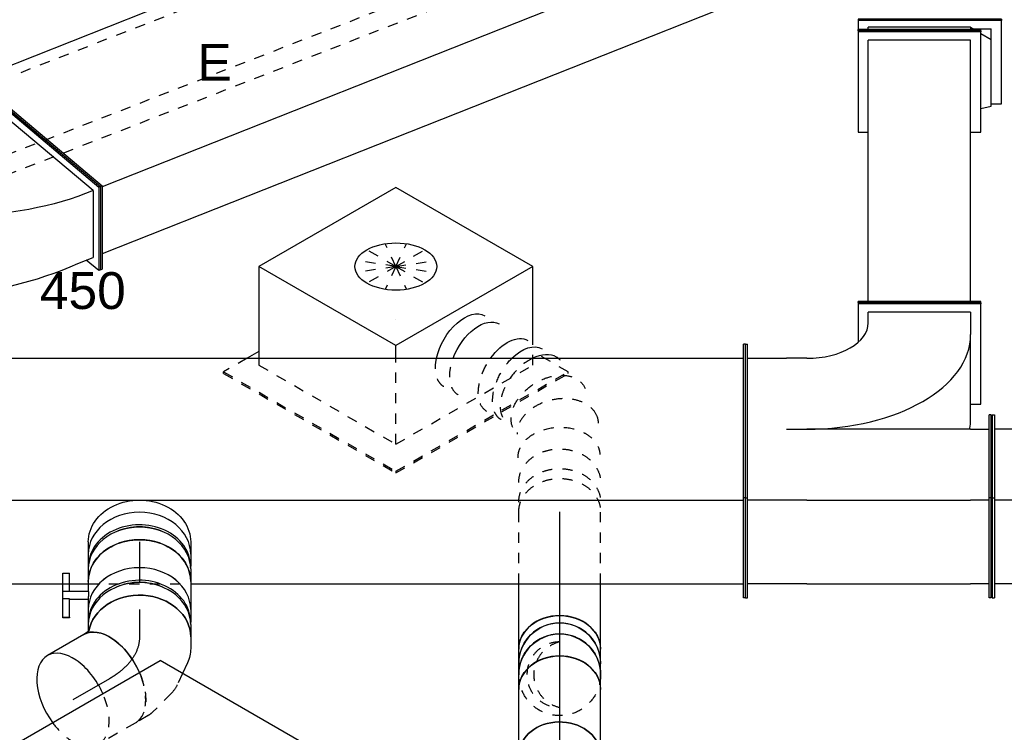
# Model space of a CAD drawing. Extents: x -329828 to 339781, y -55429 to 69176.
# Tile 42 of 140: x -48249 to -45844, y 31878 to 33619. Entities that reach past the tile are written whole.
import ezdxf
from ezdxf.enums import TextEntityAlignment as Align

# ---------------------------------------------------------------- set-up
doc = ezdxf.new("R2010")
doc.units = 0
doc.header["$LTSCALE"] = 50
doc.linetypes.add('CENTER2', pattern=[28.575, 19.05, -3.175, 3.175, -3.175])
doc.linetypes.add('STREEPJES', pattern=[0.1, 0.05, -0.05])
doc.layers.get('0').update_dxf_attribs({"linetype": 'CONTINUOUS'})
for name, color, linetype in [('EL6131--', 2, 'CONTINUOUS'), ('EM6131--', 1, 'CONTINUOUS'), ('lMcht aanvoer bestaand_PR', 1, 'CONTINUOUS'), ('lMcht retour bestaand_PR', 1, 'CONTINUOUS'), ('lucht aanvoer bestaand', 8, 'CONTINUOUS'), ('lucht retour bestaand', 8, 'CONTINUOUS'), ('WL570---_TOEVOER', 3, 'CONTINUOUS'), ('WL570---_TOEVOER_HL', 8, 'CONTINUOUS'), ('WL570---_TOEVOER_RST', 2, 'CONTINUOUS'), ('WL570---_TOEVOER_RST_HL', 1, 'CONTINUOUS'), ('WL5911--_D', 2, 'CONTINUOUS'), ('WM570---_TOEVOER_PR', 1, 'CONTINUOUS'), ('WM570---_TOEVOER_RST_PR', 1, 'CONTINUOUS')]:
    doc.layers.add(name, color=color, linetype=linetype)
doc.styles.add('BURO-018', font='ARIAL.TTF', dxfattribs={"height": 90})
doc.styles.add('BURO-025', font='ARIAL.TTF', dxfattribs={"height": 125})

# ---------------------------------------------------------------- blocks, each defined once
blk = doc.blocks.new('*U658')
at = {"color": 0, "linetype": 'STREEPJES', "ltscale": 10}
for p, q in [((-38, 110.4, -7470.3), (1727.3, 110.4, -7470.3)), ((-55.8, 64.8, -7470.3), (1709.6, 64.8, -7470.3)), ((38, -110.4, -7470.3), (1803.3, -110.4, -7470.3))]:
    blk.add_line(p, q, dxfattribs=at)
at = {"layer": 'EM6131--', "color": 1, "style": 'BURO-018'}
blk.add_attdef('POSNR', text='', height=90, dxfattribs=at).set_placement((0, 0), align=Align.MIDDLE)
blk = doc.blocks.new('*U667')
at = {"color": 0, "ltscale": 10}
for p, q in [((-320.7, 100.5, -9047.6), (-245.4, 290.2, -9047.6)), ((-316.2, 100.5, -9047.6), (-241, 290.2, -9047.6)), ((-245.4, 290.2, -9047.6), (-241, 290.2, -9047.6)), ((-241, 290.2, -9047.6), (-222, 255, -9047.6)), ((-299.9, 103.2, -9047.6), (-239.7, 255, -9047.6)), ((-199.8, 255, -9047.6), (-239.7, 255, -9047.6)), ((-179.2, 255.6, -9047.6), (-199.8, 255, -9047.6)), ((-158.3, 255.8, -9047.6), (-179.2, 255.6, -9047.6)), ((-137.2, 255.5, -9047.6), (-158.3, 255.8, -9047.6)), ((-115.9, 254.6, -9047.6), (-137.2, 255.5, -9047.6)), ((-94.4, 253.3, -9047.6), (-115.9, 254.6, -9047.6)), ((-72.8, 251.4, -9047.6), (-94.4, 253.3, -9047.6)), ((-51, 249, -9047.6), (-72.8, 251.4, -9047.6)), ((-29.1, 246.1, -9047.6), (-51, 249, -9047.6)), ((-7.2, 242.8, -9047.6), (-29.1, 246.1, -9047.6)), ((14.8, 238.9, -9047.6), (-7.2, 242.8, -9047.6)), ((36.8, 234.6, -9047.6), (14.8, 238.9, -9047.6)), ((58.8, 229.7, -9047.6), (36.8, 234.6, -9047.6)), ((80.8, 224.5, -9047.6), (58.8, 229.7, -9047.6)), ((102.7, 218.7, -9047.6), (80.8, 224.5, -9047.6)), ((124.6, 212.5, -9047.6), (102.7, 218.7, -9047.6)), ((143.8, 206.9, -9047.6), (124.6, 212.5, -9047.6)), ((163, 201.4, -9047.6), (143.8, 206.9, -9047.6)), ((182.3, 195.8, -9047.6), (163, 201.4, -9047.6)), ((201.5, 190.2, -9047.6), (182.3, 195.8, -9047.6)), ((183.9, -24.6, -9047.6), (274.2, 203.1, -9047.6)), ((188.7, -26.2, -9047.6), (279, 201.5, -9047.6)), ((279, 201.5, -9047.6), (274.2, 203.1, -9047.6)), ((220.8, 184.7, -9047.6), (201.5, 190.2, -9047.6)), ((220.8, 184.7, -9047.6), (261.4, 170.7, -9047.6)), ((-320.7, 100.5, -9047.6), (-316.2, 100.5, -9047.6)), ((-110.1, -290.2, -9047.6), (-320.7, 100.5, -9047.6)), ((-105.7, -290.2, -9047.6), (-316.2, 100.5, -9047.6)), ((-299.9, 103.2, -9047.6), (-260, 103.2, -9047.6)), ((-299.9, 103.2, -9047.6), (-106.9, -255, -9047.6)), ((-260, 103.2, -9047.6), (-240.2, 101.9, -9047.6)), ((-240.2, 101.9, -9047.6), (-220, 100.2, -9047.6)), ((-220, 100.2, -9047.6), (-199.7, 98, -9047.6)), ((-199.7, 98, -9047.6), (-179.1, 95.2, -9047.6)), ((-179.1, 95.2, -9047.6), (-158.4, 92, -9047.6)), ((-158.4, 92, -9047.6), (-137.5, 88.2, -9047.6)), ((-137.5, 88.2, -9047.6), (-116.5, 83.9, -9047.6)), ((-116.5, 83.9, -9047.6), (-95.3, 79.2, -9047.6)), ((-95.3, 79.2, -9047.6), (-74.1, 73.9, -9047.6)), ((-74.1, 73.9, -9047.6), (-52.9, 68.1, -9047.6)), ((-52.9, 68.1, -9047.6), (-31.6, 61.9, -9047.6)), ((-31.6, 61.9, -9047.6), (-10.4, 55.2, -9047.6)), ((-10.4, 55.2, -9047.6), (10.8, 48, -9047.6)), ((10.8, 48, -9047.6), (32, 40.3, -9047.6)), ((32, 40.3, -9047.6), (53.1, 32.2, -9047.6)), ((53.1, 32.2, -9047.6), (71.6, 24.8, -9047.6)), ((71.6, 24.8, -9047.6), (90, 17.3, -9047.6)), ((90, 17.3, -9047.6), (108.5, 9.8, -9047.6)), ((108.5, 9.8, -9047.6), (127, 2.4, -9047.6)), ((127, 2.4, -9047.6), (145.5, -5.1, -9047.6)), ((122.9, -303.3, -9047.6), (192.7, -21.4, -9047.6)), ((186.1, -19.1, -9047.6), (145.5, -5.1, -9047.6)), ((107.2, -334.7, -9047.6), (183.9, -24.6, -9047.6)), ((111.9, -336.4, -9047.6), (188.7, -26.2, -9047.6)), ((188.7, -26.2, -9047.6), (183.9, -24.6, -9047.6)), ((-106.9, -255, -9047.6), (-59.4, -255, -9047.6)), ((-91.7, -255, -9047.6), (-105.7, -290.2, -9047.6)), ((-59.4, -255, -9047.6), (-52.1, -255.9, -9047.6)), ((-52.1, -255.9, -9047.6), (-44.8, -256.9, -9047.6)), ((-44.8, -256.9, -9047.6), (-37.5, -257.8, -9047.6)), ((-37.5, -257.8, -9047.6), (-30.2, -258.7, -9047.6)), ((-30.2, -258.7, -9047.6), (-22.8, -259.7, -9047.6)), ((-22.8, -259.7, -9047.6), (-15.5, -260.6, -9047.6)), ((-15.5, -260.6, -9047.6), (-8.2, -261.6, -9047.6)), ((-8.2, -261.6, -9047.6), (-0.9, -262.5, -9047.6)), ((-0.9, -262.5, -9047.6), (6.4, -263.5, -9047.6)), ((6, -264.4, -9047.6), (12.6, -265.5, -9047.6)), ((12.6, -265.5, -9047.6), (19.4, -266.9, -9047.6)), ((19.4, -266.9, -9047.6), (26.3, -268.5, -9047.6)), ((26.3, -268.5, -9047.6), (33.3, -270.4, -9047.6)), ((33.3, -270.4, -9047.6), (40.3, -272.5, -9047.6)), ((40.3, -272.5, -9047.6), (47.4, -274.9, -9047.6)), ((47.4, -274.9, -9047.6), (54.5, -277.6, -9047.6)), ((54.5, -277.6, -9047.6), (61.6, -280.5, -9047.6)), ((61.6, -280.5, -9047.6), (68.7, -283.6, -9047.6)), ((68.7, -283.6, -9047.6), (75.8, -287, -9047.6)), ((115.6, -300.8, -9047.6), (75.8, -287, -9047.6)), ((-110.1, -290.2, -9047.6), (-105.7, -290.2, -9047.6)), ((111.9, -336.4, -9047.6), (107.2, -334.7, -9047.6)), ((119.5, -317.4, -9047.6), (111.9, -336.4, -9047.6))]:
    blk.add_line(p, q, dxfattribs=at)
at = {"color": 8, "linetype": 'STREEPJES', "ltscale": 10}
for p, q in [((279, 201.5, -9047.6), (202.2, -108.7, -9047.6)), ((267.9, 168.4, -9047.6), (192.7, -21.4, -9047.6)), ((198.2, -113.5, -9047.6), (267.9, 168.4, -9047.6)), ((202.2, -108.7, -9047.6), (119.5, -317.4, -9047.6)), ((198.2, -113.5, -9047.6), (122.9, -303.3, -9047.6))]:
    blk.add_line(p, q, dxfattribs=at)
at = {"layer": 'lMcht retour bestaand_PR', "color": 1, "style": 'BURO-018'}
blk.add_attdef('POSNR', text='', height=90, dxfattribs=at).set_placement((0, 0), align=Align.MIDDLE)
blk = doc.blocks.new('*U668')
at = {"color": 0, "ltscale": 10}
for p, q in [((2969.9, 100.5, -7329.7), (3045.2, 290.2, -7329.7)), ((2974.4, 100.5, -7329.7), (3049.6, 290.2, -7329.7)), ((3049.6, 290.2, -7329.7), (3045.2, 290.2, -7329.7)), ((328.5, 255, -7329.7), (3031.2, 255, -7329.7)), ((-122.2, 103.2, -7329.7), (2971, 103.2, -7329.7)), ((2974.4, 100.5, -7329.7), (2969.9, 100.5, -7329.7)), ((3180.5, -290.2, -7329.7), (2969.9, 100.5, -7329.7)), ((3184.9, -290.2, -7329.7), (2974.4, 100.5, -7329.7)), ((86.1, -255, -7329.7), (3161.5, -255, -7329.7))]:
    blk.add_line(p, q, dxfattribs=at)
at = {"layer": 'lMcht retour bestaand_PR', "color": 1, "style": 'BURO-018'}
blk.add_attdef('POSNR', text='', height=90, dxfattribs=at).set_placement((0, 0), align=Align.MIDDLE)
blk = doc.blocks.new('*U875')
at = {"color": 0, "ltscale": 10}
for p, q in [((122.5, 150, -9543.9), (125.4, 150, -9543.9)), ((122.5, -150, -9543.9), (122.5, 150, -9543.9)), ((125.4, -150, -9543.9), (125.4, 150, -9543.9)), ((783.6, 150, -9543.9), (538.7, 150, -9543.9)), ((538.7, 150, -9543.9), (538.7, 125, -9543.9)), ((786.5, 150, -9543.9), (783.6, 150, -9543.9)), ((783.6, -150, -9543.9), (783.6, 150, -9543.9)), ((786.5, -150, -9543.9), (786.5, 150, -9543.9)), ((125.4, 125, -9543.9), (763.2, 125, -9543.9)), ((763.2, -125, -9543.9), (763.2, 125, -9543.9)), ((125.4, -125, -9543.9), (763.2, -125, -9543.9)), ((538.7, -125, -9543.9), (538.7, -150, -9543.9)), ((122.5, -150, -9543.9), (125.4, -150, -9543.9)), ((538.7, -150, -9543.9), (783.6, -150, -9543.9)), ((786.5, -150, -9543.9), (783.6, -150, -9543.9))]:
    blk.add_line(p, q, dxfattribs=at)
at = {"layer": 'lMcht aanvoer bestaand_PR', "color": 1, "style": 'BURO-018'}
blk.add_attdef('POSNR', text='', height=90, dxfattribs=at).set_placement((0, 0), align=Align.MIDDLE)
blk = doc.blocks.new('*U876')
at = {"color": 0, "ltscale": 10}
for p, q in [((175, 411.1, -9952.1), (175, 408.3, -9952.1)), ((475, 411.1, -9952.1), (175, 411.1, -9952.1)), ((475, 411.1, -9952.1), (475, 408.3, -9952.1)), ((175, 408.3, -9952.1), (175, 314, -9952.1)), ((475, 408.3, -9952.1), (175, 408.3, -9952.1)), ((450, 387.9, -9952.1), (200, 387.9, -9952.1)), ((200, 361.9, -9952.1), (200, 387.9, -9952.1)), ((450, 387.9, -9952.1), (450, 333, -9952.1)), ((475, 163.3, -9952.1), (475, 408.3, -9952.1)), ((450, 128.9, -9952.1), (450, 333, -9952.1)), ((-100, 310.1, -9952.1), (-95, 310.1, -9952.1)), ((-100, -65.2, -9952.1), (-100, 310.1, -9952.1)), ((-95, -65.2, -9952.1), (-95, 310.1, -9952.1)), ((-95, 275.3, -9952.1), (0, 275.3, -9952.1)), ((50, 275.3, -9952.1), (0, 275.3, -9952.1)), ((450, 163.3, -9952.1), (475, 163.3, -9952.1)), ((500, 136.9, -9952.1), (495, 136.9, -9952.1)), ((495, -65.2, -9952.1), (495, 136.9, -9952.1)), ((500, -65.2, -9952.1), (500, 136.9, -9952.1)), ((0, 102.1, -9952.1), (50, 102.1, -9952.1)), ((450, 102.1, -9952.1), (50, 102.1, -9952.1)), ((450, 102.1, -9952.1), (495, 102.1, -9952.1)), ((-100, -65.2, -9952.1), (-95, -65.2, -9952.1)), ((-100, -310.1, -9952.1), (-100, -65.2, -9952.1)), ((-95, -310.1, -9952.1), (-95, -65.2, -9952.1)), ((0, -71.1, -9952.1), (-95, -71.1, -9952.1)), ((50, -71.1, -9952.1), (0, -71.1, -9952.1)), ((50, -71.1, -9952.1), (450, -71.1, -9952.1)), ((495, -71.1, -9952.1), (450, -71.1, -9952.1)), ((500, -65.2, -9952.1), (495, -65.2, -9952.1)), ((495, -310.1, -9952.1), (495, -65.2, -9952.1)), ((500, -310.1, -9952.1), (500, -65.2, -9952.1)), ((0, -275.3, -9952.1), (-95, -275.3, -9952.1)), ((50, -275.3, -9952.1), (0, -275.3, -9952.1)), ((50, -275.3, -9952.1), (450, -275.3, -9952.1)), ((495, -275.3, -9952.1), (450, -275.3, -9952.1)), ((-100, -310.1, -9952.1), (-95, -310.1, -9952.1)), ((500, -310.1, -9952.1), (495, -310.1, -9952.1))]:
    blk.add_line(p, q, dxfattribs=at)
for centre, major_axis, start_param in [((50, 361.9, -9952.1), (150, 0), 4.712389), ((50, 333, -9952.1), (400, 0), 4.712389), ((50, 128.9, -9952.1), (400, 0), 6.166806)]:
    blk.add_ellipse(centre, major_axis=major_axis, ratio=0.57735, start_param=start_param, end_param=6.283185, dxfattribs=at)
at = {"layer": 'lMcht aanvoer bestaand_PR', "color": 1, "style": 'BURO-018'}
blk.add_attdef('POSNR', text='', height=90, dxfattribs=at).set_placement((0, 0), align=Align.MIDDLE)
blk = doc.blocks.new('*U877')
at = {"color": 0, "ltscale": 10}
for p, q in [((0, 223.5, -10074.6), (5, 223.5, -10074.6)), ((0, -21.4, -10074.6), (0, 223.5, -10074.6)), ((5, -21.4, -10074.6), (5, 223.5, -10074.6)), ((93.9, 223.5, -10074.6), (88.9, 223.5, -10074.6)), ((88.9, -21.4, -10074.6), (88.9, 223.5, -10074.6)), ((93.9, -21.4, -10074.6), (93.9, 223.5, -10074.6)), ((5, 188.7, -10074.6), (88.9, 188.7, -10074.6)), ((0, -21.4, -10074.6), (5, -21.4, -10074.6)), ((0, -223.5, -10074.6), (0, -21.4, -10074.6)), ((5, -15.5, -10074.6), (88.9, -15.5, -10074.6)), ((5, -223.5, -10074.6), (5, -21.4, -10074.6)), ((93.9, -21.4, -10074.6), (88.9, -21.4, -10074.6)), ((88.9, -223.5, -10074.6), (88.9, -21.4, -10074.6)), ((93.9, -223.5, -10074.6), (93.9, -21.4, -10074.6)), ((5, -188.7, -10074.6), (88.9, -188.7, -10074.6)), ((0, -223.5, -10074.6), (5, -223.5, -10074.6)), ((93.9, -223.5, -10074.6), (88.9, -223.5, -10074.6))]:
    blk.add_line(p, q, dxfattribs=at)
at = {"layer": 'lMcht aanvoer bestaand_PR', "color": 1, "style": 'BURO-018'}
blk.add_attdef('POSNR', text='', height=90, dxfattribs=at).set_placement((0, 0), align=Align.MIDDLE)
blk = doc.blocks.new('*U891')
at = {"color": 0, "ltscale": 10}
for p, q in [((-225.4, 278.6, -9051.1), (-337.4, 84.5, -9051.1)), ((160.8, 278.6, -9051.1), (-225.4, 278.6, -9051.1)), ((-32.3, -55.9, -9051.1), (-225.4, 278.6, -9051.1)), ((354, -55.9, -9051.1), (160.8, 278.6, -9051.1)), ((-329, 99, -9051.1), (-362.5, 99, -9051.1)), ((-47.8, -82.7, -9051.1), (-32.3, -55.9, -9051.1)), ((354, -55.9, -9051.1), (-32.3, -55.9, -9051.1)), ((260, -218.6, -9051.1), (354, -55.9, -9051.1))]:
    blk.add_line(p, q, dxfattribs=at)
at = {"color": 8, "linetype": 'STREEPJES', "ltscale": 10}
for p, q in [((64.3, 111.4, -9051.1), (-11.9, 172.6, -9051.1)), ((64.3, 111.4, -9051.1), (23.5, 182.1, -9051.1)), ((64.3, 111.4, -9051.1), (69.8, 172.6, -9051.1)), ((64.3, 111.4, -9051.1), (-26.8, 146.7, -9051.1)), ((64.3, 111.4, -9051.1), (114.6, 146.7, -9051.1)), ((-430.7, 95.5, -9051.1), (-428.7, 99, -9051.1)), ((-362.5, 99, -9051.1), (-428.7, 99, -9051.1)), ((-428.7, 99, -9051.1), (-185.8, -321.7, -9051.1)), ((64.3, 111.4, -9051.1), (-17.4, 111.4, -9051.1)), ((64.3, 111.4, -9051.1), (14, 76, -9051.1)), ((64.3, 111.4, -9051.1), (58.8, 50.1, -9051.1)), ((64.3, 111.4, -9051.1), (105.1, 40.7, -9051.1)), ((64.3, 111.4, -9051.1), (140.5, 50.1, -9051.1)), ((64.3, 111.4, -9051.1), (155.4, 76, -9051.1)), ((64.3, 111.4, -9051.1), (145.9, 111.4, -9051.1)), ((-430.7, 95.5, -9051.1), (-187.8, -325.3, -9051.1)), ((-337.4, 84.5, -9051.1), (-345.8, 70, -9051.1)), ((-345.8, 70, -9051.1), (-152.7, -264.5, -9051.1)), ((-152.7, -264.5, -9051.1), (-47.8, -82.7, -9051.1)), ((233.5, -264.5, -9051.1), (260, -218.6, -9051.1)), ((300.1, -321.7, -9051.1), (250.3, -235.5, -9051.1)), ((-152.7, -264.5, -9051.1), (233.5, -264.5, -9051.1)), ((-185.8, -321.7, -9051.1), (-187.8, -325.3, -9051.1)), ((-187.8, -325.3, -9051.1), (298, -325.3, -9051.1)), ((-185.8, -321.7, -9051.1), (300.1, -321.7, -9051.1)), ((298, -325.3, -9051.1), (300.1, -321.7, -9051.1))]:
    blk.add_line(p, q, dxfattribs=at)
at = {"color": 0, "ltscale": 10}
blk.add_ellipse((64.3, 111.4, -9051.1), major_axis=(86.6, -50), ratio=0.57735, dxfattribs=at)
at = {"layer": 'WL570---_TOEVOER_RST_HL', "linetype": 'CENTER2'}
blk.add_circle((0, 0, -9051.1), 0.075, dxfattribs=at)
at = {"layer": 'WL570---_TOEVOER_RST', "color": 1, "style": 'BURO-018'}
for tag in ['MC', 'Q']:
    blk.add_attdef(tag, text='', height=90, dxfattribs=at).set_placement((0, 0), align=Align.MIDDLE)
at = {"layer": 'WM570---_TOEVOER_RST_PR', "color": 1, "style": 'BURO-018'}
blk.add_attdef('POSNR', text='', height=90, dxfattribs=at).set_placement((0, 0), align=Align.MIDDLE)
blk = doc.blocks.new('*U938')
at = {"color": 2, "ltscale": 10}
for p, q in [((-432.7, -226.3, -11111.8), (-65.3, 410.1, -11111.8)), ((326.6, 410.1, -11111.8), (-65.3, 410.1, -11111.8)), ((-40.8, -226.3, -11111.8), (326.6, 410.1, -11111.8)), ((326.6, 410.1, -11111.8), (386.3, 306.8, -11111.8)), ((243.8, -101.1, -11111.8), (235.6, -115.2, -11111.8)), ((-40.8, -226.3, -11111.8), (-432.7, -226.3, -11111.8)), ((-326.6, -410.1, -11111.8), (-432.7, -226.3, -11111.8)), ((65.3, -410.1, -11111.8), (-40.8, -226.3, -11111.8)), ((113.4, -326.8, -11111.8), (65.3, -410.1, -11111.8)), ((-326.6, -410.1, -11111.8), (65.3, -410.1, -11111.8))]:
    blk.add_line(p, q, dxfattribs=at)
at = {"color": 8, "linetype": 'STREEPJES', "ltscale": 10}
for p, q in [((386.3, 306.8, -11111.8), (432.7, 226.3, -11111.8)), ((432.7, 226.3, -11111.8), (364.8, 108.6, -11111.8)), ((235.6, -115.2, -11111.8), (113.4, -326.8, -11111.8))]:
    blk.add_line(p, q, dxfattribs=at)
at = {"layer": 'WL5911--_D', "color": 2, "style": 'BURO-025'}
blk.add_attdef('POSNR', text='', height=125, dxfattribs=at).set_placement((0, 0), align=Align.MIDDLE)
blk = doc.blocks.new('*U949')
at = {"color": 0, "ltscale": 10}
for p, q in [((-67.6, 100, -10941.4), (-59.3, 100, -10941.4)), ((-59.3, 100, -10941.4), (-56.1, 100.9, -10941.4)), ((99.1, -28.3, -10941.4), (110.5, -8.6, -10941.4)), ((41.1, -76.5, -10941.4), (80, -49.2, -10941.4)), ((-27.6, -98.6, -10941.4), (23.1, -85, -10941.4)), ((-67.6, -100, -10941.4), (-38.5, -100, -10941.4))]:
    blk.add_line(p, q, dxfattribs=at)
at = {"color": 0, "ltscale": 10, "extrusion": (-4.26297e-17, -1.03585e-16, -1)}
for centre, major_axis, ratio, start_param, end_param in [((23.9, 41.4, -10941.4), (-86.6, 50), 0.816497, 0.141226, 3.141593), ((-10.2, 9.6, -10941.4), (42.6, -91.2), 0.750739, 6.150885, 6.415485)]:
    blk.add_ellipse(centre, major_axis=major_axis, ratio=ratio, start_param=start_param, end_param=end_param, dxfattribs=at)
at = {"color": 0, "ltscale": 10}
for centre, major_axis, ratio, start_param, end_param in [((-67.6, 0, -10941.4), (0, 100), 0.57735, 3.141593, 6.283185), ((16.3, 28.2, -10941.4), (-74.4, 68.1), 0.803023, 2.966153, 3.317032), ((-46.1, 0, -10941.4), (13.1, -99.6), 0.646887, 6.198226, 6.368145)]:
    blk.add_ellipse(centre, major_axis=major_axis, ratio=ratio, start_param=start_param, end_param=end_param, dxfattribs=at)
at = {"layer": 'WL570---_TOEVOER_HL', "linetype": 'CENTER2'}
blk.add_ellipse((-149.2, 141.3, -10941.4), major_axis=(173.1, -99.9), ratio=0.57735, start_param=5.497787, end_param=6.283185, dxfattribs=at)
at = {"layer": 'WM570---_TOEVOER_PR', "color": 1, "style": 'BURO-018'}
blk.add_attdef('POSNR', text='', height=90, dxfattribs=at).set_placement((0, 0), align=Align.MIDDLE)
blk = doc.blocks.new('*U950')
at = {"color": 0, "ltscale": 10}
for p, q in [((10.5, 100, -10873.8), (161.2, 100, -10873.8)), ((0, -100, -10873.8), (161.2, -100, -10873.8))]:
    blk.add_line(p, q, dxfattribs=at)
blk.add_ellipse((0, 0, -10873.8), major_axis=(0, 100), ratio=0.816497, start_param=3.141593, end_param=6.141959, dxfattribs=at)
at = {"color": 0, "ltscale": 10, "extrusion": (3.40046e-33, 1.65455e-17, -1)}
blk.add_ellipse((161.2, 0, -10873.8), major_axis=(0, 100), ratio=0.816497, start_param=0, end_param=3.141593, dxfattribs=at)
at = {"layer": 'WL570---_TOEVOER_HL', "linetype": 'CENTER2'}
blk.add_line((0, 0, -10873.8), (161.2, 0, -10873.8), dxfattribs=at)
at = {"layer": 'WM570---_TOEVOER_PR', "color": 1, "style": 'BURO-018'}
blk.add_attdef('POSNR', text='', height=90, dxfattribs=at).set_placement((0, 0), align=Align.MIDDLE)
blk = doc.blocks.new('*U951')
at = {"color": 8, "linetype": 'STREEPJES', "ltscale": 10, "extrusion": (-5.55112e-17, 6.85977e-17, -1)}
for centre, major_axis, ratio, start_param, end_param in [((392.5, 232.8, -9686.4), (-86.6, 50), 0.57735, 0, 1.058074), ((372.4, 197.8, -9686.4), (-86.6, 50), 0.57735, 0, 1.280064), ((332.1, 128, -9686.4), (-86.6, 50), 0.57735, 0, 1.74136), ((311.9, 93.1, -9686.4), (-86.6, 50), 0.57735, 0, 2.015373), ((253.8, 26.2, -9686.4), (-55.1, 84.4), 0.687129, 0.118891, 3.260483), ((0, 0, -9686.4), (0, 100), 0.816497, 0, 3.141593), ((24.1, 0, -9686.4), (0, 100), 0.816497, 0, 3.141593), ((72.2, 0, -9686.4), (0, 100), 0.816497, 0, 3.141593), ((136.2, 1.7, -9686.4), (-4.3, 99.9), 0.705723, 0, 3.141593)]:
    blk.add_ellipse(centre, major_axis=major_axis, ratio=ratio, start_param=start_param, end_param=end_param, dxfattribs=at)
at = {"color": 0, "ltscale": 10, "extrusion": (-5.55112e-17, 6.85977e-17, -1)}
for centre, start_param in [((392.5, 232.8, -9686.4), 1.058074), ((372.4, 197.8, -9686.4), 1.280064), ((332.1, 128, -9686.4), 1.74136), ((311.9, 93.1, -9686.4), 2.015373)]:
    blk.add_ellipse(centre, major_axis=(-86.6, 50), ratio=0.57735, start_param=start_param, end_param=3.141593, dxfattribs=at)
at = {"color": 8, "linetype": 'STREEPJES', "ltscale": 10}
for centre, major_axis, ratio, start_param, end_param in [((296.1, 65.7, -9686.4), (78.8, -62.6), 0.622927, 0.911729, 3.048969), ((203.6, 4.6, -9686.4), (-22.5, 98.3), 0.707054, 3.270951, 6.153826), ((296.1, 65.7, -9686.4), (78.8, -62.6), 0.622927, 6.190562, 6.291003), ((203.6, 4.6, -9686.4), (-22.5, 98.3), 0.707054, 3.012234, 3.270951)]:
    blk.add_ellipse(centre, major_axis=major_axis, ratio=ratio, start_param=start_param, end_param=end_param, dxfattribs=at)
at = {"color": 0, "ltscale": 10}
for start_param, end_param in [(0.092624, 0.911729), (0.007818, 0.092624)]:
    blk.add_ellipse((296.1, 65.7, -9686.4), major_axis=(78.8, -62.6), ratio=0.622927, start_param=start_param, end_param=end_param, dxfattribs=at)
at = {"layer": 'WM570---_TOEVOER_PR', "color": 1, "style": 'BURO-018'}
blk.add_attdef('POSNR', text='', height=90, dxfattribs=at).set_placement((0, 0), align=Align.MIDDLE)
blk = doc.blocks.new('*U952')
at = {"color": 0, "ltscale": 10}
for p, q in [((0, 100, -10160), (159.6, 100, -10160)), ((0, -100, -10160), (159.6, -100, -10160))]:
    blk.add_line(p, q, dxfattribs=at)
at = {"color": 8, "linetype": 'STREEPJES', "ltscale": 10}
for p, q in [((159.6, 100, -10160), (334.9, 100, -10160)), ((159.6, -100, -10160), (334.9, -100, -10160))]:
    blk.add_line(p, q, dxfattribs=at)
at = {"color": 0, "ltscale": 10}
blk.add_ellipse((0, 0, -10160), major_axis=(0, 100), ratio=0.816497, start_param=3.141593, end_param=6.283185, dxfattribs=at)
at = {"color": 8, "linetype": 'STREEPJES', "ltscale": 10, "extrusion": (-5.55112e-17, 6.85977e-17, -1)}
blk.add_ellipse((334.9, 0, -10160), major_axis=(0, 100), ratio=0.816497, start_param=0, end_param=3.141593, dxfattribs=at)
at = {"layer": 'WL570---_TOEVOER_HL', "linetype": 'CENTER2'}
blk.add_line((0, 0, -10160), (334.9, 0, -10160), dxfattribs=at)
at = {"layer": 'WM570---_TOEVOER_PR', "color": 1, "style": 'BURO-018'}
blk.add_attdef('POSNR', text='', height=90, dxfattribs=at).set_placement((0, 0), align=Align.MIDDLE)
blk = doc.blocks.new('*U953')
at = {"color": 0, "ltscale": 10}
for p, q in [((-4.9, 100, -10203.8), (-2.5, 100, -10203.8)), ((-2.5, 100, -10203.8), (15.7, 100, -10203.8)), ((15.7, 100, -10203.8), (30.9, 100, -10203.8)), ((-4.9, -100, -10203.8), (-2.5, -100, -10203.8)), ((-2.5, -100, -10203.8), (15.7, -100, -10203.8)), ((15.7, -100, -10203.8), (30.9, -100, -10203.8))]:
    blk.add_line(p, q, dxfattribs=at)
blk.add_ellipse((-4.9, 0, -10203.8), major_axis=(0, 100), ratio=0.995782, start_param=3.141593, end_param=6.283185, dxfattribs=at)
at = {"color": 0, "ltscale": 10, "extrusion": (-5.28532e-25, 1.19901e-16, -1)}
blk.add_ellipse((30.9, 0, -10203.8), major_axis=(0, 100), ratio=0.816497, start_param=0, end_param=3.141593, dxfattribs=at)
at = {"layer": 'WL570---_TOEVOER_HL', "linetype": 'CENTER2'}
blk.add_line((-4.9, 0, -10203.8), (30.9, 0, -10203.8), dxfattribs=at)
at = {"layer": 'WM570---_TOEVOER_PR', "color": 1, "style": 'BURO-018'}
blk.add_attdef('POSNR', text='', height=90, dxfattribs=at).set_placement((0, 0), align=Align.MIDDLE)
blk = doc.blocks.new('*U954')
at = {"color": 0, "ltscale": 10}
for p, q in [((0, 100, -10548.7), (26.9, 100, -10548.7)), ((0, -100, -10548.7), (26.9, -100, -10548.7))]:
    blk.add_line(p, q, dxfattribs=at)
at = {"color": 8, "linetype": 'STREEPJES', "ltscale": 10}
blk.add_circle((0, 0, -10548.7), 100, dxfattribs=at)
for centre, radius, start, end in [((0, 0, -10548.7), 80, 360, 180), ((0, -19, -10548.7), 82.2, 13.3512, 166.6488)]:
    blk.add_arc(centre, radius, start, end, dxfattribs=at)
at = {"color": 0, "ltscale": 10}
blk.add_ellipse((0, 0, -10548.7), major_axis=(0, 100), ratio=0.995782, start_param=3.141593, end_param=6.283185, dxfattribs=at)
at = {"color": 0, "ltscale": 10, "extrusion": (-5.55112e-17, 1.55803e-16, -1)}
blk.add_ellipse((26.9, 0, -10548.7), major_axis=(0, 100), ratio=0.995782, start_param=0, end_param=3.141593, dxfattribs=at)
at = {"layer": 'WL570---_TOEVOER_HL', "linetype": 'CENTER2'}
blk.add_line((0, 0, -10548.7), (26.9, 0, -10548.7), dxfattribs=at)
at = {"layer": 'WM570---_TOEVOER_PR', "color": 1, "style": 'BURO-018'}
blk.add_attdef('POSNR', text='', height=90, dxfattribs=at).set_placement((0, 0), align=Align.MIDDLE)
blk = doc.blocks.new('*U955')
at = {"color": 0, "ltscale": 10}
for p, q in [((-30.9, 100, -10602.1), (-15.7, 100, -10602.1)), ((-15.7, 100, -10602.1), (2.5, 100, -10602.1)), ((2.5, 100, -10602.1), (4.9, 100, -10602.1)), ((-30.9, -100, -10602.1), (-15.7, -100, -10602.1)), ((-15.7, -100, -10602.1), (2.5, -100, -10602.1)), ((2.5, -100, -10602.1), (4.9, -100, -10602.1))]:
    blk.add_line(p, q, dxfattribs=at)
blk.add_ellipse((-30.9, 0, -10602.1), major_axis=(0, 100), ratio=0.816497, start_param=3.141593, end_param=6.283185, dxfattribs=at)
at = {"color": 0, "ltscale": 10, "extrusion": (3.2598e-24, 1.11318e-18, -1)}
blk.add_ellipse((4.9, 0, -10602.1), major_axis=(0, 100), ratio=0.995782, start_param=0, end_param=3.141593, dxfattribs=at)
at = {"layer": 'WL570---_TOEVOER_HL', "linetype": 'CENTER2'}
blk.add_line((-30.9, 0, -10602.1), (4.9, 0, -10602.1), dxfattribs=at)
at = {"layer": 'WM570---_TOEVOER_PR', "color": 1, "style": 'BURO-018'}
blk.add_attdef('POSNR', text='', height=90, dxfattribs=at).set_placement((0, 0), align=Align.MIDDLE)
blk = doc.blocks.new('*U1053')
at = {"color": 0, "ltscale": 10}
for p, q in [((2466.8, 310.1, -9952.1), (2461.8, 310.1, -9952.1)), ((2461.8, -65.2, -9952.1), (2461.8, 310.1, -9952.1)), ((2466.8, -65.2, -9952.1), (2466.8, 310.1, -9952.1)), ((5, 275.3, -9952.1), (2461.8, 275.3, -9952.1)), ((5, -71.1, -9952.1), (2461.8, -71.1, -9952.1)), ((2466.8, -65.2, -9952.1), (2461.8, -65.2, -9952.1)), ((2461.8, -310.1, -9952.1), (2461.8, -65.2, -9952.1)), ((2466.8, -310.1, -9952.1), (2466.8, -65.2, -9952.1)), ((5, -275.3, -9952.1), (799.6, -275.3, -9952.1)), ((816.3, -275.3, -9952.1), (862.1, -275.3, -9952.1)), ((1112.1, -275.3, -9952.1), (2461.8, -275.3, -9952.1)), ((2466.8, -310.1, -9952.1), (2461.8, -310.1, -9952.1))]:
    blk.add_line(p, q, dxfattribs=at)
at = {"color": 8, "linetype": 'STREEPJES', "ltscale": 10}
for p, q in [((799.6, -275.3, -9952.1), (816.3, -275.3, -9952.1)), ((862.1, -275.3, -9952.1), (1112.1, -275.3, -9952.1))]:
    blk.add_line(p, q, dxfattribs=at)
at = {"layer": 'lMcht aanvoer bestaand_PR', "color": 1, "style": 'BURO-018'}
blk.add_attdef('POSNR', text='', height=90, dxfattribs=at).set_placement((0, 0), align=Align.MIDDLE)
blk = doc.blocks.new('*U1054')
at = {"color": 0, "ltscale": 10}
for p, q in [((0, 125, -10197.2), (29.6, 125, -10197.2)), ((47.8, 123, -10197.2), (44.9, 123.6, -10197.2)), ((29.6, 118.7, -10197.2), (34.1, 118.7, -10197.2)), ((29.6, -118.8, -10197.2), (34.1, -118.8, -10197.2)), ((0, -125, -10197.2), (29.6, -125, -10197.2)), ((44.9, -123.6, -10197.2), (47.8, -123, -10197.2))]:
    blk.add_line(p, q, dxfattribs=at)
at = {"color": 0, "ltscale": 10, "extrusion": (7.23795e-32, -3.66516e-17, -1)}
blk.add_ellipse((0, 0, -10197.2), major_axis=(0, -125), ratio=0.816497, start_param=0, end_param=3.141593, dxfattribs=at)
at = {"color": 0, "ltscale": 10}
for centre, major_axis, start_param, end_param in [((29.6, 0, -10197.2), (0, -125), 3.141593, 6.283185), ((60.2, 0, -10197.2), (0, -118.8), 4.211947, 5.212831)]:
    blk.add_ellipse(centre, major_axis=major_axis, ratio=0.816497, start_param=start_param, end_param=end_param, dxfattribs=at)
at = {"layer": 'WL570---_TOEVOER_HL', "linetype": 'CENTER2'}
blk.add_line((0, 0, -10197.2), (29.6, 0, -10197.2), dxfattribs=at)
at = {"layer": 'WM570---_TOEVOER_PR', "color": 1, "style": 'BURO-018'}
blk.add_attdef('POSNR', text='', height=90, dxfattribs=at).set_placement((0, 0), align=Align.MIDDLE)
blk = doc.blocks.new('*U1055')
at = {"color": 0, "ltscale": 10}
for p, q in [((-33.5, 125, -10286.4), (-2.9, 125, -10286.4)), ((0, 124.9, -10286.4), (-2.6, 125, -10286.4)), ((2.9, 125, -10286.4), (33.5, 125, -10286.4)), ((-33.5, -125, -10286.4), (-2.9, -125, -10286.4)), ((2.9, -125, -10286.4), (33.5, -125, -10286.4))]:
    blk.add_line(p, q, dxfattribs=at)
for centre, major_axis, start_param, end_param in [((-33.5, 0, -10286.4), (0, -125), 3.141593, 6.283185), ((-2.9, 0, -10286.4), (0, -125), 3.141593, 6.311473), ((2.9, 0, -10286.4), (0, -125), 3.141593, 6.283185), ((33.5, 0, -10286.4), (0, -125), 3.141593, 6.283185), ((-2.9, 0, -10286.4), (0, -118.8), 4.211947, 5.212831)]:
    blk.add_ellipse(centre, major_axis=major_axis, ratio=0.816497, start_param=start_param, end_param=end_param, dxfattribs=at)
at = {"layer": 'WL570---_TOEVOER_HL', "linetype": 'CENTER2'}
blk.add_line((-33.5, 0, -10286.4), (33.5, 0, -10286.4), dxfattribs=at)
at = {"layer": 'WM570---_TOEVOER_PR', "color": 1, "style": 'BURO-018'}
blk.add_attdef('POSNR', text='', height=90, dxfattribs=at).set_placement((0, 0), align=Align.MIDDLE)
blk = doc.blocks.new('*U1056')
at = {"color": 2, "ltscale": 10}
for p, q in [((-34.3, 125, -10382.2), (34.3, 125, -10382.2)), ((52.5, 123, -10382.2), (49.6, 123.6, -10382.2)), ((34.3, 118.8, -10382.2), (38.8, 118.8, -10382.2)), ((34.3, -118.7, -10382.2), (38.8, -118.7, -10382.2)), ((-34.3, -125, -10382.2), (-9.9, -125, -10382.2)), ((-9.9, -125, -10382.2), (-9.9, -187.5, -10382.2)), ((5.7, -125, -10382.2), (9.9, -125, -10382.2)), ((9.9, -125, -10382.2), (9.9, -170.8, -10382.2)), ((9.9, -125, -10382.2), (34.3, -125, -10382.2)), ((49.6, -123.6, -10382.2), (52.5, -123, -10382.2)), ((-9.9, -170.8, -10382.2), (-54.8, -170.8, -10382.2)), ((-54.8, -187.5, -10382.2), (-54.8, -170.8, -10382.2)), ((-9.9, -187.5, -10382.2), (-54.8, -187.5, -10382.2)), ((7.9, -187.5, -10382.2), (-9.9, -187.5, -10382.2)), ((7.9, -170.8, -10382.2), (7.9, -187.5, -10382.2)), ((53, -170.8, -10382.2), (7.9, -170.8, -10382.2)), ((53, -187.5, -10382.2), (7.9, -187.5, -10382.2)), ((53, -187.5, -10382.2), (53, -170.8, -10382.2)), ((53, -170.8, -10382.2), (54.8, -170.8, -10382.2)), ((54.8, -187.5, -10382.2), (53, -187.5, -10382.2)), ((54.8, -170.8, -10382.2), (54.8, -187.5, -10382.2))]:
    blk.add_line(p, q, dxfattribs=at)
at = {"color": 2, "ltscale": 10, "extrusion": (7.24491e-31, -6.32611e-17, -1)}
blk.add_ellipse((-34.3, 0, -10382.2), major_axis=(0, -125), ratio=0.816497, start_param=0, end_param=3.141593, dxfattribs=at)
at = {"color": 2, "ltscale": 10}
for centre, major_axis, start_param, end_param in [((34.3, 0, -10382.2), (0, -125), 3.141593, 6.283185), ((64.9, 0, -10382.2), (0, -118.8), 4.211947, 5.212831)]:
    blk.add_ellipse(centre, major_axis=major_axis, ratio=0.816497, start_param=start_param, end_param=end_param, dxfattribs=at)
blk.add_spline([(-9.8, -124.7, -10382.2), (-9.7, -124.7, -10382.2), (-9.4, -124.6, -10382.2), (-9, -124.6, -10382.2), (-8.6, -124.6, -10382.2), (-8, -124.6, -10382.2), (-7.4, -124.6, -10382.2), (-6.7, -124.6, -10382.2), (-5.9, -124.6, -10382.2), (-5, -124.7, -10382.2), (-4.1, -124.7, -10382.2), (-3.1, -124.7, -10382.2), (-2.1, -124.8, -10382.2), (-1.1, -124.8, -10382.2), (-0.1, -124.9, -10382.2), (0.9, -124.9, -10382.2), (2, -124.9, -10382.2), (3, -125, -10382.2), (3.9, -125, -10382.2), (4.8, -125, -10382.2), (5.7, -125, -10382.2)], degree=3, dxfattribs=at)
at = {"layer": 'WL570---_TOEVOER', "color": 1, "style": 'BURO-018'}
blk.add_attdef('I', text='', height=90, dxfattribs=at).set_placement((0, 0), align=Align.MIDDLE)
at = {"layer": 'WM570---_TOEVOER_PR', "color": 1, "style": 'BURO-018'}
blk.add_attdef('POSNR', text='', height=90, dxfattribs=at).set_placement((0, 0), align=Align.MIDDLE)
blk = doc.blocks.new('*U1057')
at = {"color": 0, "ltscale": 10}
for p, q in [((-33.5, 125, -10478), (-2.9, 125, -10478)), ((0, 124.9, -10478), (-2.6, 125, -10478)), ((2.9, 125, -10478), (33.5, 125, -10478)), ((-33.5, -125, -10478), (-2.9, -125, -10478)), ((2.9, -125, -10478), (20.4, -125, -10478))]:
    blk.add_line(p, q, dxfattribs=at)
for centre, major_axis, start_param, end_param in [((-33.5, 0, -10478), (0, -125), 3.141593, 6.283185), ((-2.9, 0, -10478), (0, -125), 3.141593, 6.311473), ((2.9, 0, -10478), (0, -125), 3.141593, 6.283185), ((33.5, 0, -10478), (0, -125), 3.141593, 6.142406), ((-2.9, 0, -10478), (0, -118.8), 4.211947, 5.212831)]:
    blk.add_ellipse(centre, major_axis=major_axis, ratio=0.816497, start_param=start_param, end_param=end_param, dxfattribs=at)
at = {"layer": 'WL570---_TOEVOER_HL', "linetype": 'CENTER2'}
blk.add_line((-33.5, 0, -10478), (33.5, 0, -10478), dxfattribs=at)
at = {"layer": 'WM570---_TOEVOER_PR', "color": 1, "style": 'BURO-018'}
blk.add_attdef('POSNR', text='', height=90, dxfattribs=at).set_placement((0, 0), align=Align.MIDDLE)
blk = doc.blocks.new('*U1058')
at = {"color": 0, "ltscale": 10}
for p, q in [((-59.8, 125, -10610), (-31.3, 125, -10610)), ((3.2, 117.4, -10610), (29.4, 105.2, -10610)), ((-74.1, -123.8, -10610), (-71.2, -126.7, -10610)), ((-71.2, -126.7, -10610), (-66, -135.8, -10610))]:
    blk.add_line(p, q, dxfattribs=at)
at = {"color": 8, "linetype": 'STREEPJES', "ltscale": 10}
for p, q in [((29.4, 105.2, -10610), (57.2, 92.3, -10610)), ((77.6, 78.1, -10610), (124, 31.7, -10610)), ((132.4, 20.8, -10610), (150.5, -10.8, -10610))]:
    blk.add_line(p, q, dxfattribs=at)
at = {"color": 0, "ltscale": 10, "extrusion": (7.23795e-32, -3.66516e-17, -1)}
blk.add_ellipse((-59.8, 0, -10610), major_axis=(0, -125), ratio=0.816497, start_param=0.140779, end_param=3.141593, dxfattribs=at)
at = {"color": 0, "ltscale": 10, "extrusion": (8.93631e-32, -3.66516e-17, -1)}
blk.add_ellipse((-40.8, 0, -10610), major_axis=(27.2, 123.1), ratio=0.803023, start_param=6.107746, end_param=6.458625, dxfattribs=at)
at = {"color": 8, "linetype": 'STREEPJES', "ltscale": 10}
for centre, major_axis, ratio, start_param, end_param in [((-4.1, -17, -10610), (-72.1, -103.1), 0.750739, 3.009293, 3.273893), ((42.3, -73.3, -10610), (-108.3, -62.5), 0.57735, 3.141593, 4.526962)]:
    blk.add_ellipse(centre, major_axis=major_axis, ratio=ratio, start_param=start_param, end_param=end_param, dxfattribs=at)
at = {"color": 8, "linetype": 'STREEPJES', "ltscale": 10, "extrusion": (7.39557e-32, -3.66516e-17, -1)}
blk.add_ellipse((28.9, -50, -10610), major_axis=(99.7, 76.5), ratio=0.646887, start_param=6.198226, end_param=6.368145, dxfattribs=at)
at = {"color": 0, "ltscale": 10}
blk.add_ellipse((42.3, -73.3, -10610), major_axis=(-108.3, -62.5), ratio=0.57735, start_param=4.526962, end_param=6.283185, dxfattribs=at)
at = {"layer": 'WL570---_TOEVOER_HL', "linetype": 'CENTER2', "extrusion": (7.23795e-32, -3.66516e-17, -1)}
blk.add_ellipse((-59.8, -250.1, -10610), major_axis=(0, 250.1), ratio=0.57735, start_param=0, end_param=0.785398, dxfattribs=at)
at = {"layer": 'WM570---_TOEVOER_PR', "color": 1, "style": 'BURO-018'}
blk.add_attdef('POSNR', text='', height=90, dxfattribs=at).set_placement((0, 0), align=Align.MIDDLE)
blk = doc.blocks.new('*U1059')
at = {"color": 8, "linetype": 'STREEPJES', "ltscale": 10}
blk.add_line((0, 125, -10669.8), (103.1, 125, -10669.8), dxfattribs=at)
at = {"color": 0, "ltscale": 10}
blk.add_line((0, -125, -10669.8), (103.1, -125, -10669.8), dxfattribs=at)
at = {"color": 8, "linetype": 'STREEPJES', "ltscale": 10, "extrusion": (6.4407e-18, -6.78173e-17, -1)}
blk.add_ellipse((0, 0, -10669.8), major_axis=(0, -125), ratio=0.57735, start_param=1.756224, end_param=3.141593, dxfattribs=at)
at = {"color": 8, "linetype": 'STREEPJES', "ltscale": 10}
for start_param, end_param in [(3.141593, 4.526962), (1.756224, 3.141593)]:
    blk.add_ellipse((103.1, 0, -10669.8), major_axis=(0, -125), ratio=0.57735, start_param=start_param, end_param=end_param, dxfattribs=at)
at = {"color": 0, "ltscale": 10, "extrusion": (6.4407e-18, -6.78173e-17, -1)}
blk.add_ellipse((0, 0, -10669.8), major_axis=(0, -125), ratio=0.57735, start_param=0, end_param=1.756224, dxfattribs=at)
at = {"color": 0, "ltscale": 10}
for start_param, end_param in [(4.526962, 6.283185), (0, 1.756224)]:
    blk.add_ellipse((103.1, 0, -10669.8), major_axis=(0, -125), ratio=0.57735, start_param=start_param, end_param=end_param, dxfattribs=at)
at = {"layer": 'WL570---_TOEVOER_HL', "linetype": 'CENTER2'}
blk.add_line((0, 0, -10669.8), (103.1, 0, -10669.8), dxfattribs=at)
at = {"layer": 'WM570---_TOEVOER_PR', "color": 1, "style": 'BURO-018'}
blk.add_attdef('POSNR', text='', height=90, dxfattribs=at).set_placement((0, 0), align=Align.MIDDLE)
blk = doc.blocks.new('*U1101')
at = {"color": 0, "ltscale": 10}
for p, q in [((-89.4, 150, -8305.2), (-86.5, 150, -8305.2)), ((-89.4, -150, -8305.2), (-89.4, 150, -8305.2)), ((-86.5, -150, -8305.2), (-86.5, 150, -8305.2)), ((-64.1, 150, -8305.2), (-86.5, 150, -8305.2)), ((-61.2, 150, -8305.2), (-64.1, 150, -8305.2)), ((-64.1, -200, -8305.2), (-64.1, 150, -8305.2)), ((-61.2, -200, -8305.2), (-61.2, 150, -8305.2)), ((-86.5, 125, -8305.2), (-80.9, 125, -8305.2)), ((-80.9, -125, -8305.2), (-80.9, 125, -8305.2)), ((-80.9, -125, -8305.2), (-86.5, -125, -8305.2)), ((-80.9, -125, -8305.2), (-86.5, -134.4, -8305.2)), ((-84.5, -131.1, -8305.2), (-84.5, -175, -8305.2)), ((-279.4, -150, -8305.2), (-273.8, -175, -8305.2)), ((-95.7, -150, -8305.2), (-110.5, -175, -8305.2)), ((-89.4, -150, -8305.2), (-86.5, -150, -8305.2)), ((-273.8, -175, -8305.2), (-110.5, -175, -8305.2)), ((-268.2, -175, -8305.2), (-268.2, -200, -8305.2)), ((-110.5, -175, -8305.2), (-84.5, -175, -8305.2)), ((-268.2, -200, -8305.2), (-64.1, -200, -8305.2)), ((-61.2, -200, -8305.2), (-64.1, -200, -8305.2))]:
    blk.add_line(p, q, dxfattribs=at)
at = {"layer": 'lMcht aanvoer bestaand_PR', "color": 1, "style": 'BURO-018'}
blk.add_attdef('POSNR', text='', height=90, dxfattribs=at).set_placement((0, 0), align=Align.MIDDLE)

msp = doc.modelspace()

# ---------------------------------------------------------------- block references
at = {"layer": 'EL6131--', "rotation": 201.2627717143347}
msp.add_blockref('*U658', (-46703, 33971.3, 7470.3), dxfattribs=at)
at = {"layer": 'lucht aanvoer bestaand'}
for name, p, rotation in [('*U1101', (-46051.5, 33681, 8305.2), 90), ('*U875', (-46051.5, 32805.1, 9543.9), 90), ('*U877', (-45779.7, 32429.8, 10074.6), 180)]:
    msp.add_blockref(name, p, dxfattribs=dict(at, rotation=rotation))
for name, p in [('*U876', (-46376.5, 32516.4, 9952.1)), ('*U1053', (-48943.3, 32516.4, 9952.1))]:
    msp.add_blockref(name, p, dxfattribs=at)
at = {"layer": 'lucht retour bestaand', "rotation": 201.6330533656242}
for name, p in [('*U668', (-45323.6, 34401.4, 7329.7)), ('*U667', (-48386.5, 33186.7, 9047.6))]:
    msp.add_blockref(name, p, dxfattribs=at)
at = {"layer": 'WL570---_TOEVOER'}
for name, p, rotation in [('*U951', (-46930.1, 32416.5, 9686.4), 90), ('*U952', (-46930.1, 32081.6, 10160), 90), ('*U1054', (-47956.2, 32343.2, 10197.2), 270), ('*U1055', (-47956.2, 32280.1, 10286.4), 270), ('*U1056', (-47956.2, 32212.3, 10382.2), 270), ('*U1057', (-47956.2, 32144.6, 10478), 270), ('*U1058', (-47956.2, 32051.3, 10610), 270), ('*U1059', (-48029.4, 32009, 10669.8), 210.0000000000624), ('*U953', (-46930.1, 32050.7, 10203.8), 90.00000000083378), ('*U954', (-46930.1, 32018.9, 10548.7), 90.00000000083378), ('*U955', (-46930.1, 32014, 10602.1), 90), ('*U950', (-46930.1, 31821.9, 10873.8), 90), ('*U949', (-46930.1, 31774.1, 10941.4), 30.00000000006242)]:
    msp.add_blockref(name, p, dxfattribs=dict(at, rotation=rotation))
at = {"layer": 'WL570---_TOEVOER_RST'}
ref = msp.add_blockref('*U891', (-47330.1, 32887.2, 9051.1), dxfattribs=dict(at, rotation=30.00000000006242))
ref.add_attrib('Q', '450', dxfattribs={"color": 1, "height": 90, "style": 'BURO-018'}).set_placement((-48094.6, 32957.1), align=Align.MIDDLE)
ref.add_attrib('MC', 'E', dxfattribs={"color": 1, "height": 90, "style": 'BURO-018'}).set_placement((-47772.9, 33514.4), align=Align.MIDDLE)
at = {"layer": 'WL5911--_D', "rotation": 329.9999999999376}
msp.add_blockref('*U938', (-48054.5, 31665.8, 11111.8), dxfattribs=at)

doc.saveas('drawing.dxf')
